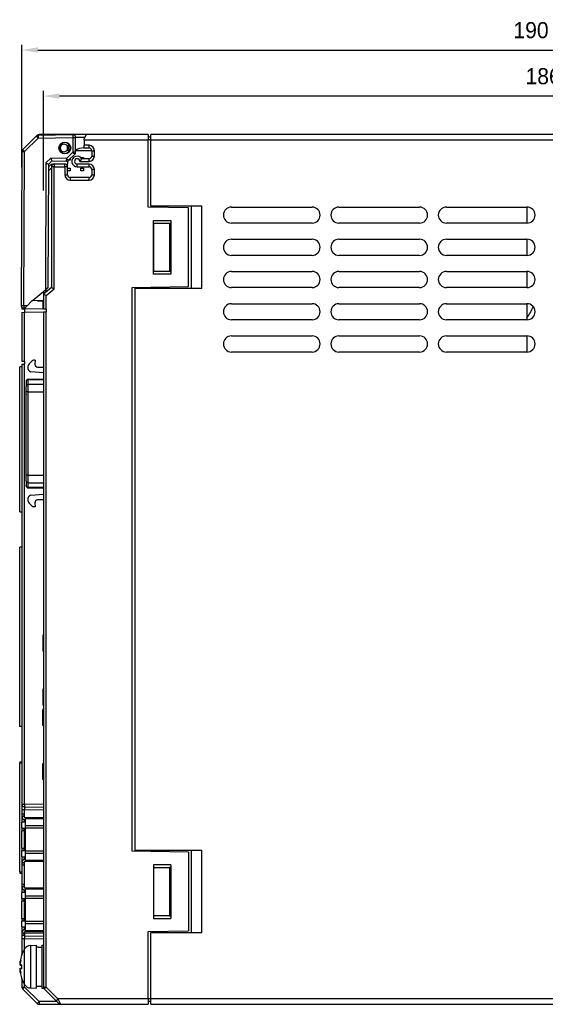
# Model space of a CAD drawing. Extents: x 14074 to 14414, y -3713 to -3387.
# Tile 24 of 25: x 14224 to 14321, y -3570 to -3387. Entities that reach past the tile are written whole.
import ezdxf

# ---------------------------------------------------------------- set-up
doc = ezdxf.new("R2010")
doc.units = 0
doc.layers.get('DEFPOINTS').update_dxf_attribs({"color": 8, "linetype": 'CONTINUOUS'})
doc.layers.add('TEXT', color=2, linetype='CONTINUOUS')
doc.styles.get("Standard").update_dxf_attribs({"font": 'PMingLiU.ttf'})
doc.dimstyles.new('ISO-25', dxfattribs={"dimtxt": 3, "dimasz": 3, "dimexe": 1, "dimexo": 1, "dimgap": 2, "dimtad": 2, "dimtih": 1, "dimtoh": 1, "dimtxsty": 'STANDARD', "dimcen": 0, "dimclrd": 256, "dimclre": 256, "dimclrt": 256, "dimazin": 3, "dimtfac": 1, "dimtmove": 0, "dimatfit": 3})

# ---------------------------------------------------------------- blocks, each defined once
blk = doc.blocks.new('*D8')
at = {"layer": 'DEFPOINTS', "color": 0}
for p in [(14414.08, -3392.66), (14224.08, -3415.45), (14414.08, -3478.31)]:
    blk.add_point(p, dxfattribs=at)
at = {"layer": 'TEXT', "color": 7}
for p, q in [((14224.08, -3414.45), (14224.08, -3391.66)), ((14227.08, -3392.66), (14411.08, -3392.66)), ((14414.08, -3477.31), (14414.08, -3391.66))]:
    blk.add_line(p, q, dxfattribs=at)
for points in [[(14227.08, -3392.16), (14227.08, -3393.16), (14224.08, -3392.66)], [(14411.08, -3392.16), (14411.08, -3393.16), (14414.08, -3392.66)]]:
    blk.add_solid(points, dxfattribs=at)
at = {"layer": 'TEXT', "color": 7, "insert": (14318.83, -3388.97), "char_height": 3, "attachment_point": 5}
blk.add_mtext('190', dxfattribs=at)
blk = doc.blocks.new('*D9')
at = {"layer": 'DEFPOINTS', "color": 0}
for p in [(14228.08, -3401.24), (14228.08, -3419.8), (14414.08, -3420.77)]:
    blk.add_point(p, dxfattribs=at)
at = {"layer": 'TEXT', "color": 7}
for p, q in [((14228.08, -3418.8), (14228.08, -3400.24)), ((14411.08, -3401.24), (14231.08, -3401.24)), ((14414.08, -3419.77), (14414.08, -3400.24))]:
    blk.add_line(p, q, dxfattribs=at)
for points in [[(14231.08, -3400.74), (14231.08, -3401.74), (14228.08, -3401.24)], [(14411.08, -3400.74), (14411.08, -3401.74), (14414.08, -3401.24)]]:
    blk.add_solid(points, dxfattribs=at)
at = {"layer": 'TEXT', "color": 7, "insert": (14321.08, -3397.55), "char_height": 3, "attachment_point": 5}
blk.add_mtext('186', dxfattribs=at)

msp = doc.modelspace()

# ---------------------------------------------------------------- linework, layer by layer
at = {"layer": 'TEXT', "color": 7}
for p, q in [((14226.759, -3408.714), (14224.225, -3411.229)), ((14224.564, -3411.584), (14227.098, -3409.069)), ((14226.934, -3408.551), (14226.828, -3408.657)), ((14227.098, -3409.069), (14233.575, -3408.924)), ((14233.577, -3408.424), (14227.1, -3408.569)), ((14229.08, -3408.405), (14227.287, -3408.405)), ((14229.08, -3408.405), (14229.08, -3408.525)), ((14236.08, -3408.405), (14229.08, -3408.405)), ((14233.575, -3408.924), (14233.564, -3411.7)), ((14233.575, -3408.924), (14234.088, -3408.926)), ((14234.077, -3411.702), (14234.088, -3408.926)), ((14234.087, -3408.905), (14235.83, -3408.905)), ((14235.68, -3409.205), (14236.08, -3408.405)), ((14235.68, -3409.405), (14235.68, -3409.205)), ((14247.58, -3408.405), (14236.08, -3408.405)), ((14247.58, -3408.405), (14247.58, -3409.405)), ((14248.08, -3408.905), (14247.58, -3408.905)), ((14248.08, -3409.405), (14248.08, -3408.405)), ((14325.995, -3408.405), (14248.08, -3408.405)), ((14232.489, -3410.508), (14232.657, -3410.508)), ((14232.489, -3410.508), (14232.489, -3411.302)), ((14232.904, -3410.338), (14232.657, -3410.508)), ((14232.657, -3411.302), (14232.657, -3410.508)), ((14235.58, -3410.905), (14235.68, -3410.905)), ((14235.68, -3409.405), (14235.68, -3410.405)), ((14235.68, -3409.405), (14247.58, -3409.405)), ((14235.68, -3410.905), (14235.68, -3410.405)), ((14236.58, -3410.405), (14235.68, -3410.405)), ((14235.68, -3410.905), (14236.58, -3410.905)), ((14236.58, -3410.905), (14236.58, -3410.405)), ((14247.58, -3421.949), (14247.58, -3409.405)), ((14248.08, -3409.405), (14247.58, -3409.405)), ((14248.08, -3409.405), (14325.995, -3409.405)), ((14248.08, -3421.705), (14248.08, -3409.405)), ((14224.078, -3411.582), (14223.969, -3440.283)), ((14224.078, -3411.582), (14224.564, -3411.584)), ((14224.456, -3440.284), (14224.564, -3411.584)), ((14229.473, -3412.775), (14228.557, -3413.685)), ((14232.362, -3412.861), (14229.473, -3412.775)), ((14233.564, -3411.7), (14232.362, -3412.861)), ((14232.657, -3411.302), (14232.489, -3411.302)), ((14232.657, -3411.302), (14232.904, -3411.472)), ((14232.723, -3413.221), (14233.925, -3412.059)), ((14233.08, -3412.876), (14233.08, -3413.146)), ((14234.077, -3411.702), (14233.564, -3411.7)), ((14237.08, -3411.405), (14234.078, -3411.405)), ((14234.08, -3411.405), (14234.08, -3411.307)), ((14235.08, -3412.691), (14235.08, -3412.646)), ((14235.08, -3412.646), (14235.58, -3412.646)), ((14236.58, -3412.905), (14235.246, -3412.905)), ((14235.58, -3412.646), (14235.58, -3412.905)), ((14236.58, -3413.405), (14236.58, -3412.905)), ((14237.08, -3411.405), (14237.58, -3411.405)), ((14237.08, -3411.405), (14237.08, -3412.405)), ((14237.08, -3412.405), (14237.58, -3412.405)), ((14237.58, -3412.405), (14237.58, -3411.405)), ((14228.557, -3413.685), (14228.467, -3437.319)), ((14228.982, -3436.893), (14229.069, -3413.894)), ((14229.064, -3415.128), (14229.58, -3414.612)), ((14229.58, -3413.905), (14229.067, -3414.418)), ((14229.686, -3413.281), (14229.069, -3413.894)), ((14229.58, -3413.905), (14230.08, -3413.905)), ((14230.08, -3414.405), (14229.58, -3414.405)), ((14229.58, -3414.405), (14229.58, -3436.905)), ((14229.686, -3413.281), (14232.36, -3413.361)), ((14230.08, -3413.905), (14230.08, -3414.405)), ((14232.08, -3413.905), (14230.08, -3413.905)), ((14230.08, -3414.405), (14232.08, -3414.405)), ((14230.08, -3437.139), (14230.08, -3414.405)), ((14232.08, -3414.405), (14232.08, -3413.905)), ((14232.58, -3414.405), (14232.08, -3414.405)), ((14232.08, -3414.405), (14232.08, -3415.905)), ((14232.58, -3414.405), (14232.58, -3413.905)), ((14232.58, -3415.905), (14232.58, -3414.405)), ((14232.58, -3414.646), (14233.08, -3414.646)), ((14233.08, -3413.146), (14232.8, -3413.146)), ((14233.08, -3414.646), (14233.08, -3415.146)), ((14234.38, -3414.405), (14234.38, -3413.905)), ((14236.58, -3413.905), (14234.38, -3413.905)), ((14234.38, -3414.405), (14236.58, -3414.405)), ((14234.88, -3413.405), (14236.58, -3413.405)), ((14235.08, -3414.646), (14235.58, -3414.646)), ((14235.08, -3415.146), (14235.08, -3414.646)), ((14235.58, -3414.646), (14235.58, -3415.146)), ((14236.58, -3414.405), (14236.58, -3413.905)), ((14232.08, -3415.905), (14232.58, -3415.905)), ((14233.08, -3415.146), (14232.58, -3415.146)), ((14233.08, -3416.405), (14233.08, -3416.905)), ((14236.58, -3416.405), (14233.08, -3416.405)), ((14235.58, -3415.146), (14235.08, -3415.146)), ((14236.58, -3416.905), (14236.58, -3416.405)), ((14237.58, -3414.905), (14237.08, -3414.905)), ((14237.08, -3414.905), (14237.08, -3415.905)), ((14237.08, -3415.905), (14237.58, -3415.905)), ((14237.58, -3415.905), (14237.58, -3414.905)), ((14233.08, -3416.905), (14236.58, -3416.905)), ((14255.08, -3422.08), (14247.58, -3421.949)), ((14248.08, -3421.705), (14257.58, -3421.705)), ((14248.08, -3421.705), (14248.08, -3421.957)), ((14255.08, -3436.73), (14255.08, -3422.08)), ((14255.58, -3421.705), (14255.58, -3437.105)), ((14257.58, -3437.105), (14257.58, -3421.705)), ((14263.08, -3421.905), (14278.08, -3421.905)), ((14283.08, -3421.905), (14298.08, -3421.905)), ((14303.08, -3421.905), (14318.08, -3421.905)), ((14318.08, -3421.905), (14318.08, -3424.905)), ((14248.58, -3424.405), (14251.78, -3424.405)), ((14248.58, -3434.405), (14248.58, -3424.405)), ((14248.636, -3424.905), (14251.58, -3424.905)), ((14248.636, -3433.905), (14248.636, -3424.905)), ((14251.58, -3424.905), (14251.58, -3433.905)), ((14251.58, -3424.905), (14251.78, -3424.905)), ((14251.78, -3424.405), (14251.78, -3434.405)), ((14278.08, -3424.905), (14263.08, -3424.905)), ((14298.08, -3424.905), (14283.08, -3424.905)), ((14318.08, -3424.905), (14303.08, -3424.905)), ((14263.08, -3427.905), (14278.08, -3427.905)), ((14283.08, -3427.905), (14298.08, -3427.905)), ((14303.08, -3427.905), (14318.08, -3427.905)), ((14318.08, -3427.905), (14318.08, -3430.905)), ((14278.08, -3430.905), (14263.08, -3430.905)), ((14298.08, -3430.905), (14283.08, -3430.905)), ((14318.08, -3430.905), (14303.08, -3430.905)), ((14251.78, -3434.405), (14248.58, -3434.405)), ((14251.58, -3433.905), (14248.636, -3433.905)), ((14251.78, -3433.905), (14251.58, -3433.905)), ((14263.08, -3433.905), (14278.08, -3433.905)), ((14283.08, -3433.905), (14298.08, -3433.905)), ((14303.08, -3433.905), (14318.08, -3433.905)), ((14318.08, -3433.905), (14318.08, -3436.905)), ((14244.58, -3436.914), (14255.08, -3436.73)), ((14248.08, -3437.105), (14248.08, -3436.853)), ((14225.99, -3439.368), (14228.467, -3437.319)), ((14227.906, -3437.783), (14228.08, -3437.788)), ((14227.978, -3437.723), (14227.978, -3437.785)), ((14229.58, -3436.905), (14228.08, -3438.155)), ((14228.08, -3437.639), (14228.08, -3438.155)), ((14228.08, -3438.155), (14228.08, -3440.905)), ((14228.08, -3438.155), (14228.58, -3438.389)), ((14228.982, -3436.893), (14228.467, -3437.319)), ((14228.58, -3438.389), (14230.08, -3437.139)), ((14228.58, -3437.738), (14228.58, -3437.225)), ((14228.58, -3440.905), (14228.58, -3438.389)), ((14229.58, -3436.905), (14230.08, -3437.139)), ((14244.58, -3541.896), (14244.58, -3436.914)), ((14245.08, -3436.905), (14245.08, -3437.105)), ((14257.58, -3437.105), (14245.08, -3437.105)), ((14245.08, -3437.105), (14245.08, -3541.705)), ((14278.08, -3436.905), (14263.08, -3436.905)), ((14298.08, -3436.905), (14283.08, -3436.905)), ((14318.08, -3436.905), (14303.08, -3436.905)), ((14224.456, -3440.284), (14223.969, -3440.283)), ((14225.045, -3440.302), (14224.456, -3440.284)), ((14225.045, -3440.302), (14224.556, -3440.787)), ((14225.956, -3439.398), (14225.045, -3440.302)), ((14228.08, -3439.335), (14225.973, -3439.382)), ((14226.972, -3439.36), (14227.972, -3439.39)), ((14227.972, -3439.39), (14227.966, -3440.89)), ((14227.972, -3439.337), (14227.972, -3439.39)), ((14263.08, -3439.905), (14278.08, -3439.905)), ((14283.08, -3439.905), (14298.08, -3439.905)), ((14303.08, -3439.905), (14318.08, -3439.905)), ((14318.08, -3439.905), (14318.08, -3442.905)), ((14224.08, -3440.599), (14224.08, -3440.905)), ((14224.567, -3440.905), (14224.08, -3440.905)), ((14224.08, -3441.523), (14224.567, -3441.51)), ((14224.08, -3441.523), (14224.08, -3450.655)), ((14224.454, -3440.784), (14224.556, -3440.787)), ((14224.556, -3440.787), (14227.966, -3440.89)), ((14224.567, -3440.905), (14224.567, -3440.788)), ((14224.567, -3440.905), (14224.58, -3440.905)), ((14224.567, -3441.51), (14228.08, -3441.418)), ((14224.567, -3450.655), (14224.567, -3441.51)), ((14224.58, -3440.905), (14224.58, -3441.51)), ((14228.58, -3440.905), (14228.08, -3440.905)), ((14228.08, -3441.418), (14228.58, -3441.405)), ((14228.08, -3441.418), (14228.08, -3567.198)), ((14228.58, -3440.905), (14228.58, -3441.405)), ((14228.58, -3567.198), (14228.58, -3441.405)), ((14278.08, -3442.905), (14263.08, -3442.905)), ((14298.08, -3442.905), (14283.08, -3442.905)), ((14318.08, -3442.905), (14303.08, -3442.905)), ((14263.08, -3445.905), (14278.08, -3445.905)), ((14283.08, -3445.905), (14298.08, -3445.905)), ((14303.08, -3445.905), (14318.08, -3445.905)), ((14318.08, -3445.905), (14318.08, -3448.905)), ((14278.08, -3448.905), (14263.08, -3448.905)), ((14298.08, -3448.905), (14283.08, -3448.905)), ((14318.08, -3448.905), (14303.08, -3448.905)), ((14224.567, -3450.655), (14224.08, -3450.655)), ((14224.08, -3451.155), (14224.08, -3533.1)), ((14224.08, -3451.155), (14224.567, -3451.155)), ((14224.567, -3450.655), (14224.58, -3450.655)), ((14224.567, -3533.1), (14224.567, -3451.155)), ((14224.58, -3451.155), (14224.567, -3451.155)), ((14224.58, -3450.655), (14224.58, -3451.155)), ((14225.28, -3452.087), (14225.28, -3451.462)), ((14225.427, -3451.109), (14225.934, -3450.601)), ((14226.58, -3450.455), (14226.287, -3450.455)), ((14226.58, -3450.455), (14226.518, -3451.161)), ((14224.08, -3451.655), (14223.68, -3451.655)), ((14223.68, -3478.705), (14223.68, -3451.655)), ((14228.08, -3452.79), (14225.737, -3452.585)), ((14227.016, -3451.705), (14228.08, -3451.705)), ((14224.88, -3454.406), (14224.88, -3454.37)), ((14224.88, -3454.406), (14224.88, -3455.307)), ((14225.28, -3454.02), (14225.28, -3453.97)), ((14225.28, -3453.97), (14228.08, -3453.97)), ((14225.28, -3454.02), (14228.08, -3454.02)), ((14225.28, -3454.92), (14225.28, -3454.02)), ((14225.28, -3454.92), (14228.08, -3454.92)), ((14225.28, -3456.34), (14225.28, -3454.92)), ((14224.88, -3456.125), (14224.86, -3456.125)), ((14224.86, -3456.125), (14224.86, -3456.175)), ((14224.86, -3456.775), (14224.86, -3456.175)), ((14224.88, -3456.175), (14224.86, -3456.175)), ((14224.86, -3456.775), (14224.86, -3456.825)), ((14224.88, -3456.775), (14224.86, -3456.775)), ((14224.86, -3456.825), (14224.88, -3456.825)), ((14224.88, -3456.34), (14224.88, -3455.307)), ((14224.88, -3471.84), (14224.88, -3456.34)), ((14225.28, -3456.34), (14224.88, -3456.34)), ((14225.28, -3456.34), (14228.08, -3456.34)), ((14225.28, -3471.84), (14225.28, -3456.34)), ((14224.88, -3472.873), (14224.88, -3471.84)), ((14225.28, -3471.84), (14224.88, -3471.84)), ((14224.88, -3472.873), (14224.88, -3473.774)), ((14225.28, -3471.84), (14228.08, -3471.84)), ((14225.28, -3473.26), (14225.28, -3471.84)), ((14225.28, -3473.26), (14228.08, -3473.26)), ((14225.28, -3474.16), (14225.28, -3473.26)), ((14224.88, -3473.81), (14224.88, -3473.774)), ((14228.08, -3474.16), (14225.28, -3474.16)), ((14225.28, -3474.21), (14225.28, -3474.16)), ((14225.28, -3474.21), (14228.08, -3474.21)), ((14225.737, -3475.585), (14228.08, -3475.38)), ((14225.28, -3476.708), (14225.28, -3476.083)), ((14225.934, -3477.569), (14225.427, -3477.061)), ((14226.518, -3477.009), (14226.58, -3477.715)), ((14228.08, -3476.465), (14227.016, -3476.465)), ((14223.68, -3478.705), (14224.08, -3478.705)), ((14226.58, -3477.715), (14226.287, -3477.715)), ((14224.08, -3485.255), (14223.68, -3485.255)), ((14223.68, -3518.655), (14223.68, -3485.255)), ((14228.08, -3501.656), (14227.98, -3501.656)), ((14227.98, -3501.656), (14227.98, -3504.656)), ((14228.08, -3504.656), (14227.98, -3504.656)), ((14227.98, -3511.714), (14227.98, -3514.714)), ((14228.08, -3511.714), (14227.98, -3511.714)), ((14228.08, -3514.714), (14227.98, -3514.714)), ((14228.08, -3515.496), (14227.98, -3515.496)), ((14227.98, -3518.496), (14227.98, -3515.496)), ((14224.08, -3518.655), (14223.68, -3518.655)), ((14228.08, -3518.496), (14227.98, -3518.496)), ((14223.68, -3525.255), (14223.68, -3525.455)), ((14223.68, -3525.255), (14224.08, -3525.255)), ((14223.68, -3545.755), (14223.68, -3525.455)), ((14223.68, -3525.455), (14224.08, -3525.455)), ((14227.98, -3528.554), (14227.98, -3525.554)), ((14228.08, -3525.554), (14227.98, -3525.554)), ((14228.08, -3528.554), (14227.98, -3528.554)), ((14224.08, -3533.1), (14224.08, -3534.1)), ((14224.08, -3533.1), (14224.567, -3533.1)), ((14228.08, -3533.192), (14224.567, -3533.1)), ((14224.567, -3533.6), (14228.08, -3533.692)), ((14224.08, -3534.1), (14224.08, -3534.905)), ((14224.08, -3534.1), (14224.567, -3534.1)), ((14224.08, -3534.905), (14224.48, -3534.905)), ((14224.08, -3534.905), (14224.08, -3535.405)), ((14224.48, -3535.405), (14224.08, -3535.405)), ((14224.08, -3535.405), (14224.08, -3536.505)), ((14224.48, -3535.405), (14224.48, -3534.905)), ((14224.567, -3535.57), (14224.567, -3534.1)), ((14224.567, -3534.1), (14228.08, -3534.192)), ((14224.68, -3535.605), (14224.78, -3535.605)), ((14224.78, -3535.605), (14228.08, -3535.605)), ((14224.78, -3535.776), (14224.78, -3535.605)), ((14224.78, -3537.176), (14224.78, -3535.776)), ((14224.78, -3535.776), (14228.08, -3535.776)), ((14224.68, -3536.505), (14224.08, -3536.505)), ((14224.08, -3537.605), (14224.08, -3536.505)), ((14224.08, -3537.605), (14224.48, -3537.605)), ((14224.08, -3537.605), (14224.08, -3538.105)), ((14224.48, -3537.605), (14224.68, -3537.605)), ((14224.48, -3538.105), (14224.48, -3537.605)), ((14224.567, -3536.505), (14224.567, -3535.994)), ((14224.78, -3536.005), (14224.68, -3536.005)), ((14224.68, -3536.505), (14224.78, -3536.505)), ((14224.68, -3536.505), (14224.68, -3537.605)), ((14224.68, -3537.605), (14224.78, -3537.605)), ((14224.68, -3537.605), (14224.68, -3541.805)), ((14224.78, -3537.605), (14224.78, -3537.176)), ((14228.08, -3537.176), (14224.78, -3537.176)), ((14228.08, -3537.605), (14224.78, -3537.605)), ((14224.48, -3538.105), (14224.08, -3538.105)), ((14224.08, -3541.305), (14224.08, -3538.105)), ((14224.48, -3538.105), (14224.48, -3541.305)), ((14224.08, -3541.305), (14224.48, -3541.305)), ((14224.08, -3541.305), (14224.08, -3541.805)), ((14224.48, -3541.805), (14224.48, -3541.305)), ((14224.48, -3541.805), (14224.08, -3541.805)), ((14224.08, -3542.905), (14224.08, -3541.805)), ((14224.08, -3542.905), (14224.68, -3542.905)), ((14224.08, -3542.905), (14224.08, -3544.005)), ((14224.68, -3541.805), (14224.48, -3541.805)), ((14224.567, -3543.416), (14224.567, -3542.905)), ((14224.68, -3541.805), (14224.68, -3542.905)), ((14224.78, -3541.805), (14224.68, -3541.805)), ((14224.78, -3542.905), (14224.68, -3542.905)), ((14224.78, -3541.805), (14228.08, -3541.805)), ((14224.78, -3542.234), (14224.78, -3541.805)), ((14224.78, -3543.634), (14224.78, -3542.234)), ((14224.78, -3542.234), (14228.08, -3542.234)), ((14255.08, -3542.08), (14244.58, -3541.896)), ((14245.08, -3541.705), (14257.58, -3541.705)), ((14245.08, -3541.705), (14245.08, -3541.905)), ((14248.08, -3541.957), (14248.08, -3541.705)), ((14255.08, -3542.08), (14255.08, -3556.73)), ((14255.58, -3541.705), (14255.58, -3557.105)), ((14257.58, -3557.105), (14257.58, -3541.705)), ((14224.08, -3544.005), (14224.08, -3544.505)), ((14224.08, -3544.005), (14224.48, -3544.005)), ((14224.48, -3544.505), (14224.08, -3544.505)), ((14224.08, -3544.505), (14224.08, -3548.005)), ((14224.48, -3544.505), (14224.48, -3544.005)), ((14224.567, -3548.67), (14224.567, -3543.84)), ((14224.68, -3543.405), (14224.78, -3543.405)), ((14224.78, -3543.805), (14224.68, -3543.805)), ((14224.78, -3543.805), (14224.78, -3543.634)), ((14228.08, -3543.634), (14224.78, -3543.634)), ((14228.08, -3543.805), (14224.78, -3543.805)), ((14251.78, -3544.405), (14248.58, -3544.405)), ((14248.58, -3544.405), (14248.58, -3554.405)), ((14248.636, -3544.905), (14251.58, -3544.905)), ((14248.636, -3553.905), (14248.636, -3544.905)), ((14251.58, -3544.905), (14251.58, -3553.905)), ((14251.78, -3544.905), (14251.58, -3544.905)), ((14251.78, -3544.405), (14251.78, -3554.405)), ((14223.68, -3545.755), (14223.68, -3545.955)), ((14223.68, -3545.755), (14224.08, -3545.755)), ((14223.68, -3545.955), (14224.08, -3545.955)), ((14224.08, -3548.005), (14224.48, -3548.005)), ((14224.08, -3548.005), (14224.08, -3548.505)), ((14224.48, -3548.505), (14224.08, -3548.505)), ((14224.08, -3548.505), (14224.08, -3549.605)), ((14224.48, -3548.505), (14224.48, -3548.005)), ((14224.68, -3548.705), (14224.78, -3548.705)), ((14224.78, -3548.705), (14228.08, -3548.705)), ((14224.78, -3548.876), (14224.78, -3548.705)), ((14224.68, -3549.605), (14224.08, -3549.605)), ((14224.08, -3550.705), (14224.08, -3549.605)), ((14224.567, -3549.605), (14224.567, -3549.094)), ((14224.78, -3549.105), (14224.68, -3549.105)), ((14224.68, -3549.605), (14224.78, -3549.605)), ((14224.68, -3549.605), (14224.68, -3550.705)), ((14224.78, -3550.276), (14224.78, -3548.876)), ((14224.78, -3548.876), (14228.08, -3548.876)), ((14224.78, -3550.705), (14224.78, -3550.276)), ((14228.08, -3550.276), (14224.78, -3550.276)), ((14224.08, -3550.705), (14224.48, -3550.705)), ((14224.08, -3550.705), (14224.08, -3551.205)), ((14224.48, -3551.205), (14224.08, -3551.205)), ((14224.08, -3554.405), (14224.08, -3551.205)), ((14224.48, -3550.705), (14224.68, -3550.705)), ((14224.48, -3551.205), (14224.48, -3550.705)), ((14224.48, -3551.205), (14224.48, -3554.405)), ((14224.68, -3550.705), (14224.78, -3550.705)), ((14224.68, -3550.705), (14224.68, -3554.905)), ((14228.08, -3550.705), (14224.78, -3550.705)), ((14251.58, -3553.905), (14248.636, -3553.905)), ((14251.58, -3553.905), (14251.78, -3553.905)), ((14224.08, -3554.405), (14224.48, -3554.405)), ((14224.08, -3554.405), (14224.08, -3554.905)), ((14224.48, -3554.905), (14224.08, -3554.905)), ((14224.08, -3556.005), (14224.08, -3554.905)), ((14224.08, -3556.005), (14224.68, -3556.005)), ((14224.08, -3556.005), (14224.08, -3557.105)), ((14224.48, -3554.905), (14224.48, -3554.405)), ((14224.68, -3554.905), (14224.48, -3554.905)), ((14224.567, -3556.516), (14224.567, -3556.005)), ((14224.68, -3554.905), (14224.68, -3556.005)), ((14224.78, -3554.905), (14224.68, -3554.905)), ((14224.78, -3556.005), (14224.68, -3556.005)), ((14224.78, -3554.905), (14228.08, -3554.905)), ((14224.78, -3555.334), (14224.78, -3554.905)), ((14224.78, -3556.734), (14224.78, -3555.334)), ((14224.78, -3555.334), (14228.08, -3555.334)), ((14248.58, -3554.405), (14251.78, -3554.405)), ((14224.08, -3557.105), (14224.08, -3557.605)), ((14224.08, -3557.105), (14224.48, -3557.105)), ((14224.48, -3557.605), (14224.08, -3557.605)), ((14224.08, -3557.605), (14224.08, -3558.129)), ((14224.48, -3557.605), (14224.48, -3557.105)), ((14224.48, -3557.13), (14224.567, -3557.13)), ((14224.567, -3557.13), (14224.567, -3556.94)), ((14228.08, -3557.222), (14224.567, -3557.13)), ((14224.567, -3557.63), (14228.08, -3557.722)), ((14224.68, -3556.505), (14224.78, -3556.505)), ((14224.78, -3556.905), (14224.68, -3556.905)), ((14224.78, -3556.905), (14224.78, -3556.734)), ((14228.08, -3556.734), (14224.78, -3556.734)), ((14228.08, -3556.905), (14224.78, -3556.905)), ((14247.58, -3556.861), (14255.08, -3556.73)), ((14247.58, -3569.405), (14247.58, -3556.861)), ((14248.08, -3556.853), (14248.08, -3557.105)), ((14257.58, -3557.105), (14248.08, -3557.105)), ((14248.08, -3569.405), (14248.08, -3557.105)), ((14224.08, -3558.129), (14224.08, -3561.16)), ((14224.08, -3558.129), (14224.567, -3558.129)), ((14224.567, -3558.129), (14228.08, -3558.221)), ((14224.567, -3560.127), (14224.567, -3558.129)), ((14225.668, -3559.444), (14226.78, -3559.405)), ((14225.668, -3559.444), (14225.668, -3567.366)), ((14226.78, -3567.405), (14226.78, -3559.405)), ((14227.127, -3559.755), (14227.78, -3559.755)), ((14227.78, -3559.405), (14227.78, -3567.405)), ((14227.78, -3559.405), (14228.08, -3559.405)), ((14224.031, -3561.327), (14224.031, -3561.334)), ((14224.04, -3561.273), (14224.04, -3561.307)), ((14224.596, -3566.732), (14224.596, -3560.078)), ((14223.744, -3562.707), (14223.766, -3562.709)), ((14223.764, -3563.129), (14224.031, -3563.152)), ((14223.769, -3563.127), (14224.031, -3563.15)), ((14224.031, -3563.029), (14224.031, -3563.781)), ((14224.04, -3563.023), (14224.04, -3563.787)), ((14223.744, -3564.103), (14223.766, -3564.101)), ((14223.764, -3563.681), (14224.031, -3563.658)), ((14223.769, -3563.683), (14224.031, -3563.66)), ((14224.031, -3565.476), (14224.031, -3565.483)), ((14224.04, -3565.503), (14224.04, -3565.537)), ((14224.08, -3565.65), (14224.08, -3567.198)), ((14224.567, -3567.198), (14224.567, -3566.683)), ((14226.78, -3567.055), (14227.78, -3567.055)), ((14224.08, -3567.198), (14224.567, -3567.198)), ((14224.227, -3567.551), (14226.934, -3570.259)), ((14227.274, -3569.905), (14224.567, -3567.198)), ((14225.668, -3567.366), (14226.78, -3567.405)), ((14227.78, -3567.405), (14228.125, -3567.405)), ((14228.08, -3567.198), (14228.58, -3567.198)), ((14228.58, -3567.198), (14228.227, -3567.551)), ((14228.227, -3567.551), (14230.434, -3569.759)), ((14230.787, -3569.405), (14228.58, -3567.198)), ((14230.58, -3569.905), (14227.274, -3569.905)), ((14227.287, -3570.405), (14231.287, -3570.405)), ((14230.787, -3569.405), (14230.434, -3569.759)), ((14230.934, -3570.259), (14230.434, -3569.759)), ((14230.787, -3569.405), (14231.287, -3570.405)), ((14247.58, -3569.405), (14230.787, -3569.405)), ((14231.287, -3570.405), (14247.58, -3570.405)), ((14248.08, -3569.405), (14247.58, -3569.405)), ((14247.58, -3569.405), (14247.58, -3570.405)), ((14248.08, -3569.905), (14247.58, -3569.905)), ((14324.83, -3569.405), (14248.08, -3569.405)), ((14248.08, -3570.405), (14248.08, -3569.405)), ((14248.08, -3570.405), (14324.83, -3570.405))]:
    msp.add_line(p, q, dxfattribs=at)
at = {"layer": 'TEXT', "color": 7, "flags": 128}
for points in [[(14234.88, -3413.405), (14234.906, -3413.378), (14234.931, -3413.351), (14234.956, -3413.323), (14234.98, -3413.295), (14235.003, -3413.267), (14235.025, -3413.239), (14235.047, -3413.211), (14235.068, -3413.182), (14235.087, -3413.155), (14235.106, -3413.128), (14235.124, -3413.101), (14235.141, -3413.076), (14235.157, -3413.051), (14235.172, -3413.028), (14235.185, -3413.007), (14235.198, -3412.987), (14235.209, -3412.968), (14235.219, -3412.952), (14235.227, -3412.938), (14235.234, -3412.926), (14235.239, -3412.917), (14235.243, -3412.91), (14235.245, -3412.906), (14235.246, -3412.905)], [(14223.744, -3562.707), (14223.743, -3562.706), (14223.741, -3562.704), (14223.74, -3562.701), (14223.738, -3562.696), (14223.738, -3562.689), (14223.737, -3562.681), (14223.737, -3562.671), (14223.737, -3562.66), (14223.737, -3562.648), (14223.737, -3562.635), (14223.738, -3562.621), (14223.739, -3562.606), (14223.741, -3562.589), (14223.742, -3562.572), (14223.744, -3562.553), (14223.746, -3562.534), (14223.748, -3562.514), (14223.751, -3562.493), (14223.754, -3562.472), (14223.757, -3562.451), (14223.76, -3562.43), (14223.763, -3562.409), (14223.766, -3562.389), (14223.769, -3562.368)], [(14223.769, -3563.127), (14223.766, -3563.128), (14223.763, -3563.128), (14223.76, -3563.127), (14223.756, -3563.124), (14223.754, -3563.12), (14223.751, -3563.114), (14223.748, -3563.106), (14223.746, -3563.097), (14223.744, -3563.087), (14223.742, -3563.076), (14223.741, -3563.063), (14223.739, -3563.05), (14223.738, -3563.035), (14223.737, -3563.019), (14223.737, -3563.002), (14223.737, -3562.983), (14223.737, -3562.964), (14223.737, -3562.944), (14223.738, -3562.924), (14223.738, -3562.903), (14223.74, -3562.882), (14223.741, -3562.862), (14223.743, -3562.841), (14223.744, -3562.819)], [(14224.031, -3563.029), (14224.031, -3563.029), (14224.031, -3563.028), (14224.031, -3563.028), (14224.031, -3563.028), (14224.031, -3563.028), (14224.031, -3563.027), (14224.032, -3563.027), (14224.032, -3563.027), (14224.032, -3563.026), (14224.032, -3563.026), (14224.033, -3563.026), (14224.033, -3563.026), (14224.034, -3563.025), (14224.034, -3563.025), (14224.034, -3563.025), (14224.035, -3563.025), (14224.036, -3563.025), (14224.036, -3563.024), (14224.037, -3563.024), (14224.037, -3563.024), (14224.038, -3563.024), (14224.039, -3563.023), (14224.039, -3563.023), (14224.04, -3563.023)], [(14223.744, -3563.99), (14223.743, -3563.97), (14223.741, -3563.949), (14223.74, -3563.927), (14223.738, -3563.906), (14223.738, -3563.885), (14223.737, -3563.864), (14223.737, -3563.845), (14223.737, -3563.826), (14223.737, -3563.808), (14223.737, -3563.791), (14223.738, -3563.775), (14223.739, -3563.76), (14223.741, -3563.747), (14223.742, -3563.734), (14223.744, -3563.722), (14223.746, -3563.712), (14223.748, -3563.703), (14223.751, -3563.696), (14223.754, -3563.69), (14223.757, -3563.686), (14223.76, -3563.683), (14223.763, -3563.681), (14223.766, -3563.681), (14223.769, -3563.683)], [(14223.769, -3564.442), (14223.766, -3564.422), (14223.763, -3564.4), (14223.76, -3564.379), (14223.756, -3564.357), (14223.754, -3564.336), (14223.751, -3564.315), (14223.748, -3564.294), (14223.746, -3564.275), (14223.744, -3564.256), (14223.742, -3564.237), (14223.741, -3564.221), (14223.739, -3564.205), (14223.738, -3564.189), (14223.737, -3564.175), (14223.737, -3564.161), (14223.737, -3564.149), (14223.737, -3564.138), (14223.737, -3564.129), (14223.738, -3564.121), (14223.738, -3564.114), (14223.74, -3564.109), (14223.741, -3564.106), (14223.743, -3564.104), (14223.744, -3564.103)], [(14224.04, -3563.787), (14224.039, -3563.787), (14224.039, -3563.786), (14224.038, -3563.786), (14224.037, -3563.786), (14224.037, -3563.786), (14224.036, -3563.786), (14224.036, -3563.785), (14224.035, -3563.785), (14224.034, -3563.785), (14224.034, -3563.785), (14224.034, -3563.784), (14224.033, -3563.784), (14224.033, -3563.784), (14224.032, -3563.784), (14224.032, -3563.783), (14224.032, -3563.783), (14224.032, -3563.783), (14224.031, -3563.783), (14224.031, -3563.782), (14224.031, -3563.782), (14224.031, -3563.782), (14224.031, -3563.782), (14224.031, -3563.781), (14224.031, -3563.781)]]:
    msp.add_lwpolyline(points, dxfattribs=at)
at = {"layer": 'TEXT', "color": 7}
msp.add_circle((14232.08, -3410.905), 1.1, dxfattribs=at)
for centre, radius, start, end in [((14227.111, -3409.069), 0.5, 91.28261, 134.78261), ((14227.287, -3408.905), 0.5, 90, 135), ((14229.08, -3408.905), 0.5, 90, 131.79397), ((14233.588, -3408.924), 0.5, 359.78261, 91.28261), ((14232.08, -3410.905), 1, 34.52213, 325.47787), ((14231.913, -3410.905), 0.7, 34.52213, 325.47787), ((14232.08, -3410.905), 0.7, 325.47787, 34.52213), ((14232.08, -3410.905), 1, 325.47787, 34.52213), ((14235.58, -3413.905), 3, 90, 120.03339), ((14236.58, -3411.405), 1, 0, 90), ((14236.58, -3411.405), 0.5, 0, 90), ((14224.578, -3411.584), 0.5, 134.78261, 179.78261), ((14234.38, -3413.405), 1, 30, 270), ((14234.38, -3413.405), 0.5, 0, 270), ((14233.577, -3411.7), 0.5, 314.03261, 359.78261), ((14236.58, -3412.405), 1, 270, 0), ((14236.58, -3412.405), 0.5, 270, 0), ((14230.08, -3414.405), 0.5, 90, 180), ((14232.08, -3414.405), 0.5, 0, 90), ((14232.375, -3412.861), 0.5, 268.28261, 314.03261), ((14235.58, -3413.905), 3, 168.02085, 180), ((14236.58, -3414.905), 1, 0, 90), ((14236.58, -3414.905), 0.5, 0, 90), ((14233.08, -3415.905), 1, 180, 270), ((14233.08, -3415.905), 0.5, 180, 270), ((14236.58, -3415.905), 1, 270, 0), ((14236.58, -3415.905), 0.5, 270, 0), ((14263.08, -3423.405), 1.5, 90, 270), ((14278.08, -3423.405), 1.5, 270, 90), ((14283.08, -3423.405), 1.5, 90, 270), ((14298.08, -3423.405), 1.5, 270, 90), ((14303.08, -3423.405), 1.5, 90, 270), ((14318.08, -3423.405), 1.5, 270, 90), ((14263.08, -3429.405), 1.5, 90, 270), ((14278.08, -3429.405), 1.5, 270, 90), ((14283.08, -3429.405), 1.5, 90, 270), ((14298.08, -3429.405), 1.5, 270, 90), ((14303.08, -3429.405), 1.5, 90, 270), ((14318.08, -3429.405), 1.5, 270, 90), ((14263.08, -3435.405), 1.5, 90, 270), ((14278.08, -3435.405), 1.5, 270, 90), ((14283.08, -3435.405), 1.5, 90, 270), ((14298.08, -3435.405), 1.5, 270, 90), ((14303.08, -3435.405), 1.5, 90, 270), ((14318.08, -3435.405), 1.5, 270, 90), ((14224.469, -3440.284), 0.5, 179.78261, 268.28261), ((14226.308, -3439.753), 0.5, 129.58819, 134.78261), ((14263.08, -3441.405), 1.5, 90, 270), ((14278.08, -3441.405), 1.5, 270, 90), ((14283.08, -3441.405), 1.5, 90, 270), ((14298.08, -3441.405), 1.5, 270, 90), ((14303.08, -3441.405), 1.5, 90, 270), ((14318.08, -3441.405), 1.5, 270, 90), ((14305.443, -3433.853), 15.331, 325.51444, 334.36631), ((14263.08, -3447.405), 1.5, 90, 270), ((14278.08, -3447.405), 1.5, 270, 90), ((14283.08, -3447.405), 1.5, 90, 270), ((14298.08, -3447.405), 1.5, 270, 90), ((14303.08, -3447.405), 1.5, 90, 270), ((14318.08, -3447.405), 1.5, 270, 90), ((14225.78, -3451.462), 0.5, 135, 180), ((14226.287, -3450.955), 0.5, 90, 135), ((14227.016, -3451.205), 0.5, 175, 270), ((14225.78, -3452.087), 0.5, 180, 265), ((14225.28, -3454.37), 0.4, 90, 180), ((14225.28, -3473.81), 0.4, 180, 270), ((14225.78, -3476.083), 0.5, 95, 180), ((14225.78, -3476.708), 0.5, 180, 225), ((14227.016, -3476.965), 0.5, 90, 185), ((14226.287, -3477.215), 0.5, 225, 270), ((14224.58, -3533.1), 0.5, 180, 268.5), ((14224.68, -3535.405), 0.6, 180, 270), ((14224.68, -3535.405), 0.2, 180, 270), ((14224.68, -3544.005), 0.6, 90, 180), ((14224.68, -3544.005), 0.2, 90, 180), ((14224.68, -3548.505), 0.6, 180, 270), ((14224.68, -3548.505), 0.2, 180, 270), ((14224.68, -3557.105), 0.6, 90, 180), ((14224.58, -3557.13), 0.5, 251.85053, 268.5), ((14224.68, -3557.105), 0.2, 90, 180), ((14225.713, -3560.743), 1.3, 92, 149.20867), ((14224.197, -3561.327), 0.166, 160.84879, 180), ((14230.18, -3563.405), 6.5, 149.20867, 160.84879), ((14224.197, -3565.483), 0.166, 180, 199.15121), ((14230.18, -3563.405), 6.5, 199.15121, 210.79133), ((14225.713, -3566.067), 1.3, 210.79133, 268), ((14224.58, -3567.198), 0.5, 180, 225), ((14228.58, -3567.198), 0.5, 180, 225), ((14227.287, -3569.905), 0.5, 225, 270), ((14231.287, -3569.905), 0.5, 225, 270)]:
    msp.add_arc(centre, radius, start, end, dxfattribs=at)
for centre, major_axis, ratio, start_param, end_param in [((14227.111, -3409.069), (-0.352, 0.355), 0.0185131, 0, 1.5522854), ((14227.287, -3408.905), (-0.354, 0.354), 0.0185131, 0, 0.4551462), ((14227.111, -3409.069), (-0.011, 0.5), 0.026168, 0, 1.5701111), ((14227.287, -3408.905), (0, 0.5), 0.0261769, 0, 0.8233697), ((14233.588, -3408.924), (-0.011, 0.5), 0.026168, 0, 1.5701111), ((14232.657, -3410.508), (0.247, 0.17), 0.3565191, 0, 2.0489841), ((14224.578, -3411.584), (-0.352, 0.355), 0.0185131, 0, 1.5522854), ((14229.486, -3412.775), (-0.2, 0.506), 0.0223409, 1.5618835, 3.1319946), ((14232.375, -3412.861), (-0.015, -0.5), 0.026168, 4.7130742, 6.2831853), ((14232.375, -3412.861), (0.348, -0.359), 0.0187537, 4.6941219, 6.2831853), ((14232.657, -3411.302), (0.247, -0.17), 0.3565191, 4.2342012, 6.2831853), ((14233.577, -3411.7), (0.348, -0.359), 0.0187537, 4.6941219, 6.2831853), ((14228.57, -3413.685), (0.499, -0.209), 0.0092573, 4.6900435, 6.2793508), ((14224.469, -3440.284), (-0.015, -0.5), 0.026168, 4.7130742, 6.2831853), ((14225.28, -3454.406), (-0.4, 0), 0.9659258, 4.712389, 6.2831853), ((14225.28, -3455.307), (-0.4, 0), 0.9659258, 4.712389, 6.2831853), ((14225.28, -3472.873), (-0.4, 0), 0.9659258, 0, 1.5707963), ((14225.28, -3473.774), (-0.4, 0), 0.9659258, 0, 1.5707963), ((14224.58, -3533.1), (-0.013, -0.5), 0.026168, 4.7130742, 6.2831853), ((14224.58, -3534.1), (-0.013, 0.501), 0.0260964, 6.2818177, 7.8519288), ((14224.58, -3557.13), (-0.013, -0.5), 0.026168, 4.7130742, 6.2831853), ((14224.58, -3558.13), (-0.013, 0.501), 0.0260964, 6.2818177, 7.8519288), ((14227.127, -3563.405), (-6.322, 0), 0.5773503, 4.712389, 4.767211), ((14230.145, -3563.356), (5.235, 3.831), 0.989048, 2.1808365, 2.3505296), ((14230.011, -3564.131), (-6.259, 1.458), 0.6436368, 6.1744517, 6.2916031), ((14230.011, -3562.778), (-6.205, -1.674), 0.745371, 5.8271648, 5.9443163), ((14223.127, -3562.498), (-1.41, 0.19), 0.0982873, 2.0370539, 2.0541189), ((14230.145, -3563.808), (-6.462, 0.569), 0.1191129, 5.9593762, 6.1290693), ((14230.011, -3564.032), (-6.205, 1.674), 0.745371, 0.338869, 0.4560205), ((14223.127, -3564.312), (1.41, 0.19), 0.0982873, 1.0874737, 1.1045388), ((14230.011, -3562.679), (-6.259, -1.458), 0.6436368, 6.2747675, 6.3919189), ((14230.145, -3563.002), (-6.462, -0.569), 0.1191129, 0.154116, 0.3238091), ((14230.145, -3563.453), (-5.235, 3.831), 0.989048, 0.791063, 0.9607562), ((14224.58, -3567.198), (-0.354, -0.354), 0.0185131, 4.7308999, 6.2831853), ((14227.287, -3569.905), (-0.354, -0.354), 0.0185131, 4.7308999, 6.2831853), ((14227.287, -3569.905), (0, -0.5), 0.0261769, 4.712389, 6.2831853)]:
    msp.add_ellipse(centre, major_axis=major_axis, ratio=ratio, start_param=start_param, end_param=end_param, dxfattribs=at)

# ---------------------------------------------------------------- dimensions: what is measured, and where the dimension line sits
dim = msp.add_linear_dim(base=(14414.08, -3392.665), p1=(14224.08, -3415.452), p2=(14414.08, -3478.308), dimstyle='ISO-25', override={"dimclrd": 7, "dimclre": 7, "dimclrt": 7}, dxfattribs=at)
dim.commit()
dim.dimension.update_dxf_attribs({"geometry": '*D8', "text_midpoint": (14318.83, -3392.665), "dimtype": 160})
dim = msp.add_linear_dim(base=(14228.08, -3401.235), p1=(14414.08, -3420.772), p2=(14228.08, -3419.802), dimstyle='ISO-25', override={"dimclrd": 7, "dimclre": 7, "dimclrt": 7}, dxfattribs=at)
dim.commit()
dim.dimension.update_dxf_attribs({"geometry": '*D9', "text_midpoint": (14321.08, -3397.546)})

doc.saveas('drawing.dxf')
